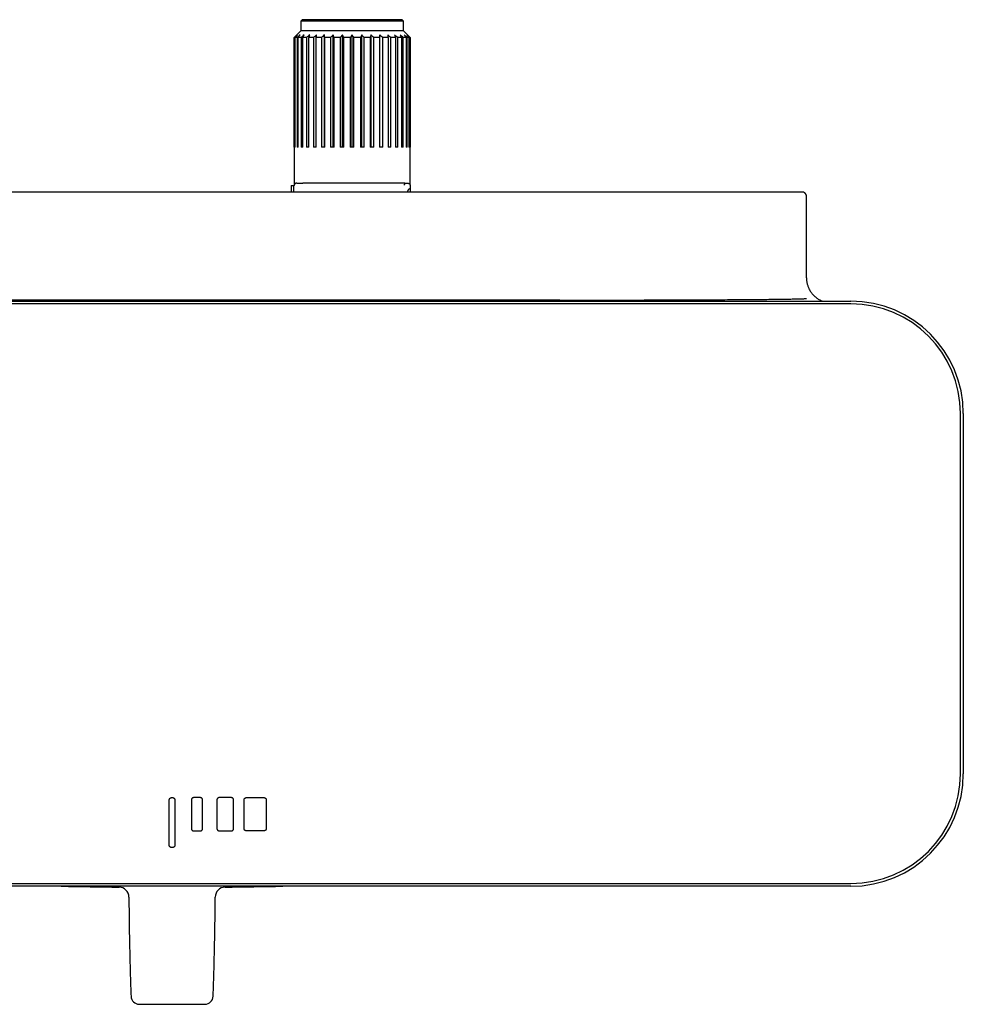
# Model space of a CAD drawing. Header units: millimetres. Extents: x 8 to 944, y 12 to 434.
# Tile 5 of 16: x 423 to 593, y 124 to 302. Entities that reach past the tile are written whole.
import ezdxf

# ---------------------------------------------------------------- set-up
doc = ezdxf.new("R2010")
doc.units = ezdxf.units.MM

msp = doc.modelspace()

# ---------------------------------------------------------------- linework, layer by layer
at = {"color": 7, "linetype": 'Continuous', "lineweight": 30}
for p, q in [((473.55, 301.9), (473.25, 301.6)), ((473.25, 301.6), (473.25, 299.9)), ((482.5, 301.6), (473.25, 301.6)), ((473.55, 301.9), (482.5, 301.9)), ((482.5, 301.9), (491.45, 301.9)), ((491.75, 301.6), (482.5, 301.6)), ((491.75, 301.6), (491.45, 301.9)), ((491.75, 299.9), (491.75, 301.6)), ((472.03, 278.9), (472.03, 298.67)), ((472.13, 298.67), (472.03, 298.67)), ((472.13, 298.67), (472.13, 278.9)), ((472.24, 278.9), (472.24, 298.67)), ((472.55, 298.67), (472.24, 298.67)), ((473.25, 299.9), (472.5, 299.14)), ((472.55, 298.67), (472.55, 278.9)), ((472.77, 278.9), (472.77, 298.67)), ((473.27, 298.67), (472.77, 298.67)), ((491.75, 299.9), (473.25, 299.9)), ((473.27, 298.67), (473.27, 278.9)), ((473.6, 278.9), (473.6, 298.67)), ((474.27, 298.67), (473.6, 298.67)), ((474.27, 298.67), (474.27, 278.9)), ((474.69, 278.9), (474.69, 298.67)), ((475.52, 298.67), (474.69, 298.67)), ((475.52, 298.67), (475.52, 278.9)), ((476.02, 278.9), (476.02, 298.67)), ((476.98, 298.67), (476.02, 298.67)), ((476.98, 298.67), (476.98, 278.9)), ((477.5, 278.9), (477.5, 299.15)), ((477.55, 278.9), (477.55, 298.67)), ((478.61, 298.67), (477.55, 298.67)), ((478.61, 298.67), (478.61, 278.9)), ((479.08, 278.9), (479.08, 299.15)), ((479.23, 278.9), (479.23, 298.67)), ((480.36, 298.67), (479.23, 298.67)), ((480.36, 298.67), (480.36, 278.9)), ((480.76, 278.9), (480.76, 299.15)), ((481.01, 278.9), (481.01, 298.67)), ((482.17, 298.67), (481.01, 298.67)), ((482.17, 298.67), (482.17, 278.9)), ((482.5, 278.9), (482.5, 299.15)), ((482.83, 278.9), (482.83, 298.67)), ((483.99, 298.67), (482.83, 298.67)), ((483.99, 298.67), (483.99, 278.9)), ((484.24, 278.9), (484.24, 299.15)), ((484.64, 278.9), (484.64, 298.67)), ((485.77, 298.67), (484.64, 298.67)), ((485.77, 298.67), (485.77, 278.9)), ((485.92, 278.9), (485.92, 299.15)), ((486.39, 278.9), (486.39, 298.67)), ((487.45, 298.67), (486.39, 298.67)), ((487.45, 298.67), (487.45, 278.9)), ((487.5, 278.9), (487.5, 299.15)), ((488.02, 278.9), (488.02, 298.67)), ((488.98, 298.67), (488.02, 298.67)), ((488.98, 298.67), (488.98, 278.9)), ((489.48, 278.9), (489.48, 298.67)), ((490.31, 298.67), (489.48, 298.67)), ((490.31, 298.67), (490.31, 278.9)), ((490.73, 278.9), (490.73, 298.67)), ((491.4, 298.67), (490.73, 298.67)), ((491.4, 298.67), (491.4, 278.9)), ((491.73, 278.9), (491.73, 298.67)), ((492.23, 298.67), (491.73, 298.67)), ((492.5, 299.15), (491.75, 299.9)), ((492.23, 298.67), (492.23, 278.9)), ((492.45, 278.9), (492.45, 298.67)), ((492.76, 298.67), (492.45, 298.67)), ((492.76, 298.67), (492.76, 278.9)), ((492.87, 278.9), (492.87, 298.67)), ((492.97, 298.67), (492.87, 298.67)), ((492.97, 298.67), (492.97, 278.9)), ((472.02, 278.9), (472.02, 272.04)), ((472.03, 278.9), (472.02, 278.9)), ((472.24, 278.9), (472.13, 278.9)), ((472.77, 278.9), (472.55, 278.9)), ((473.6, 278.9), (473.27, 278.9)), ((474.69, 278.9), (474.27, 278.9)), ((476.02, 278.9), (475.52, 278.9)), ((477.55, 278.9), (476.98, 278.9)), ((479.23, 278.9), (478.61, 278.9)), ((481.01, 278.9), (480.36, 278.9)), ((482.83, 278.9), (482.17, 278.9)), ((484.64, 278.9), (483.99, 278.9)), ((486.39, 278.9), (485.77, 278.9)), ((488.02, 278.9), (487.45, 278.9)), ((489.48, 278.9), (488.98, 278.9)), ((490.73, 278.9), (490.31, 278.9)), ((491.73, 278.9), (491.4, 278.9)), ((492.45, 278.9), (492.23, 278.9)), ((492.87, 278.9), (492.76, 278.9)), ((492.98, 278.9), (492.97, 278.9)), ((492.98, 272.04), (492.98, 278.9)), ((471.5, 271.97), (471.5, 270.8)), ((471.5, 271.97), (472, 271.97)), ((491.41, 272.4), (473.59, 272.4)), ((491.99, 272.4), (492.5, 272.4)), ((251.3, 270.8), (563.7, 270.8)), ((472, 270.8), (472, 270.9)), ((493, 271.39), (493, 270.8)), ((564.5, 255.3), (564.5, 270)), ((242.5, 251.1), (572.5, 251.1)), ((572.5, 250.6), (242.5, 250.6)), ((519.97, 251.3), (295.03, 251.3)), ((592.3, 165.8), (592.3, 230.8)), ((592.8, 230.8), (592.8, 165.8)), ((449.5, 152.9), (449.5, 161.1)), ((449.9, 161.5), (450.1, 161.5)), ((450.5, 161.1), (450.5, 152.9)), ((453.5, 161.1), (453.5, 155.9)), ((455.1, 161.5), (453.9, 161.5)), ((455.5, 155.9), (455.5, 161.1)), ((458.1, 161.1), (458.1, 155.9)), ((460.7, 161.5), (458.5, 161.5)), ((461.1, 155.9), (461.1, 161.1)), ((463, 155.9), (463, 161.1)), ((463.4, 161.5), (466.6, 161.5)), ((467, 161.1), (467, 155.9)), ((453.9, 155.5), (455.1, 155.5)), ((458.5, 155.5), (460.7, 155.5)), ((466.6, 155.5), (463.4, 155.5)), ((450.1, 152.5), (449.9, 152.5)), ((242.5, 146), (572.5, 146)), ((572.5, 145.5), (242.5, 145.5))]:
    msp.add_line(p, q, dxfattribs=at)
for centre, radius, start, end in [((572.5, 230.8), 20.3, 0, 90), ((572.5, 230.8), 19.8, 0, 90), ((572.5, 165.8), 19.8, 270, 0), ((572.5, 165.8), 20.3, 270, 0), ((450, 1145.3), 1000, 268.85407, 269.45152), ((440.41, 143.54), 1.8, 0.3585, 89.4372), ((459.59, 143.54), 1.8, 90.5558, 179.6403), ((450, 1145.3), 1000, 270.54849, 271.14593), ((444.09, 125.71), 1.5, 182.0608, 269.6938), ((455.91, 125.71), 1.5, 270.2823, 357.9417), ((450, 1145.3), 1021.1, 269.66775, 270.33222)]:
    msp.add_arc(centre, radius, start, end, dxfattribs=at)
for points, knots in [([(472.03, 298.67), (472.12, 298.76), (472.27, 298.92), (472.43, 299.08), (472.5, 299.15)], [0, 0, 0, 0, 0.56, 1, 1, 1, 1]), ([(472.65, 299.15), (472.55, 299.06), (472.38, 298.9), (472.21, 298.74), (472.13, 298.67)], [0, 0, 0, 0, 0.56, 1, 1, 1, 1]), ([(472.24, 298.67), (472.32, 298.76), (472.46, 298.92), (472.59, 299.08), (472.65, 299.15)], [0, 0, 0, 0, 0.56, 1, 1, 1, 1]), ([(473.1, 299.15), (473, 299.06), (472.81, 298.9), (472.63, 298.74), (472.55, 298.67)], [0, 0, 0, 0, 0.56, 1, 1, 1, 1]), ([(472.77, 298.67), (472.83, 298.76), (472.94, 298.92), (473.05, 299.08), (473.1, 299.15)], [0, 0, 0, 0, 0.56, 1, 1, 1, 1]), ([(473.84, 299.15), (473.73, 299.06), (473.54, 298.9), (473.35, 298.74), (473.27, 298.67)], [0, 0, 0, 0, 0.56, 1, 1, 1, 1]), ([(473.6, 298.67), (473.64, 298.76), (473.72, 298.92), (473.8, 299.08), (473.84, 299.15)], [0, 0, 0, 0, 0.56, 1, 1, 1, 1]), ([(474.84, 299.15), (474.73, 299.06), (474.54, 298.9), (474.35, 298.74), (474.27, 298.67)], [0, 0, 0, 0, 0.56, 1, 1, 1, 1]), ([(474.69, 298.67), (474.72, 298.76), (474.77, 298.92), (474.82, 299.08), (474.84, 299.15)], [0, 0, 0, 0, 0.56, 1, 1, 1, 1]), ([(476.07, 299.15), (475.97, 299.06), (475.78, 298.9), (475.6, 298.74), (475.52, 298.67)], [0, 0, 0, 0, 0.56, 1, 1, 1, 1]), ([(476.02, 298.67), (476.03, 298.76), (476.05, 298.92), (476.06, 299.08), (476.07, 299.15)], [0, 0, 0, 0, 0.56, 1, 1, 1, 1]), ([(477.5, 299.15), (477.4, 299.06), (477.23, 298.9), (477.05, 298.74), (476.98, 298.67)], [0, 0, 0, 0, 0.5599998, 1, 1, 1, 1]), ([(477.55, 298.67), (477.54, 298.76), (477.52, 298.92), (477.51, 299.08), (477.5, 299.15)], [0, 0, 0, 0, 0.5600002, 1, 1, 1, 1]), ([(479.08, 299.15), (478.99, 299.06), (478.83, 298.9), (478.68, 298.74), (478.61, 298.67)], [0, 0, 0, 0, 0.56, 1, 1, 1, 1]), ([(479.23, 298.67), (479.2, 298.76), (479.15, 298.92), (479.1, 299.08), (479.08, 299.15)], [0, 0, 0, 0, 0.5600002, 1, 1, 1, 1]), ([(480.76, 299.15), (480.69, 299.06), (480.55, 298.9), (480.42, 298.74), (480.36, 298.67)], [0, 0, 0, 0, 0.56, 1, 1, 1, 1]), ([(481.01, 298.67), (480.96, 298.76), (480.88, 298.92), (480.8, 299.08), (480.76, 299.15)], [0, 0, 0, 0, 0.56, 1, 1, 1, 1]), ([(482.5, 299.15), (482.44, 299.06), (482.33, 298.9), (482.22, 298.74), (482.17, 298.67)], [0, 0, 0, 0, 0.5599998, 1, 1, 1, 1]), ([(482.83, 298.67), (482.77, 298.76), (482.66, 298.92), (482.55, 299.08), (482.5, 299.15)], [0, 0, 0, 0, 0.56, 1, 1, 1, 1]), ([(484.24, 299.15), (484.19, 299.06), (484.11, 298.9), (484.03, 298.74), (483.99, 298.67)], [0, 0, 0, 0, 0.56, 1, 1, 1, 1]), ([(484.64, 298.67), (484.57, 298.76), (484.43, 298.92), (484.3, 299.08), (484.24, 299.15)], [0, 0, 0, 0, 0.5600002, 1, 1, 1, 1]), ([(485.92, 299.15), (485.89, 299.06), (485.84, 298.9), (485.79, 298.74), (485.77, 298.67)], [0, 0, 0, 0, 0.56, 1, 1, 1, 1]), ([(486.39, 298.67), (486.3, 298.76), (486.15, 298.92), (485.99, 299.08), (485.92, 299.15)], [0, 0, 0, 0, 0.56, 1, 1, 1, 1]), ([(487.5, 299.15), (487.49, 299.06), (487.47, 298.9), (487.46, 298.74), (487.45, 298.67)], [0, 0, 0, 0, 0.5599998, 1, 1, 1, 1]), ([(488.02, 298.67), (487.93, 298.76), (487.75, 298.92), (487.58, 299.08), (487.5, 299.15)], [0, 0, 0, 0, 0.5600002, 1, 1, 1, 1]), ([(489.48, 298.67), (489.38, 298.76), (489.2, 298.92), (489.01, 299.08), (488.93, 299.15)], [0, 0, 0, 0, 0.56, 1, 1, 1, 1]), ([(488.93, 299.15), (488.94, 299.06), (488.95, 298.9), (488.97, 298.74), (488.98, 298.67)], [0, 0, 0, 0, 0.56, 1, 1, 1, 1]), ([(490.73, 298.67), (490.63, 298.76), (490.44, 298.92), (490.24, 299.08), (490.16, 299.15)], [0, 0, 0, 0, 0.56, 1, 1, 1, 1]), ([(490.16, 299.15), (490.19, 299.06), (490.24, 298.9), (490.29, 298.74), (490.31, 298.67)], [0, 0, 0, 0, 0.56, 1, 1, 1, 1]), ([(491.73, 298.67), (491.63, 298.76), (491.44, 298.92), (491.24, 299.08), (491.16, 299.15)], [0, 0, 0, 0, 0.56, 1, 1, 1, 1]), ([(491.16, 299.15), (491.21, 299.06), (491.29, 298.9), (491.37, 298.74), (491.4, 298.67)], [0, 0, 0, 0, 0.56, 1, 1, 1, 1]), ([(492.45, 298.67), (492.35, 298.76), (492.17, 298.92), (491.98, 299.08), (491.9, 299.15)], [0, 0, 0, 0, 0.56, 1, 1, 1, 1]), ([(491.9, 299.15), (491.96, 299.06), (492.07, 298.9), (492.18, 298.74), (492.23, 298.67)], [0, 0, 0, 0, 0.5599998, 1, 1, 1, 1]), ([(492.87, 298.67), (492.77, 298.76), (492.6, 298.92), (492.42, 299.08), (492.35, 299.15)], [0, 0, 0, 0, 0.56, 1, 1, 1, 1]), ([(492.35, 299.15), (492.42, 299.06), (492.56, 298.9), (492.7, 298.74), (492.76, 298.67)], [0, 0, 0, 0, 0.56, 1, 1, 1, 1]), ([(492.5, 299.15), (492.59, 299.06), (492.75, 298.9), (492.9, 298.74), (492.97, 298.67)], [0, 0, 0, 0, 0.56, 1, 1, 1, 1]), ([(472.26, 272.33), (472.25, 272.33), (472.23, 272.32), (472.2, 272.3), (472.16, 272.26), (472.1, 272.2), (472.04, 272.11), (472.01, 271.99), (472, 271.93), (472, 271.9)], [0, 0, 0, 0, 0.081926, 0.169143, 0.26666, 0.378101, 0.650539, 0.815372, 1, 1, 1, 1]), ([(472, 270.9), (472, 270.93), (472, 270.99), (472, 271.08), (472, 271.16), (472, 271.22), (472, 271.28), (472, 271.33), (472, 271.37), (472, 271.43), (472, 271.48), (472, 271.54), (472, 271.61), (472, 271.67), (472, 271.74), (472, 271.82), (472, 271.87), (472, 271.9)], [0, 0, 0, 0, 0.080739, 0.16134, 0.242502, 0.290712, 0.338698, 0.386607, 0.434587, 0.482786, 0.546997, 0.611729, 0.676097, 0.763223, 0.834317, 0.914297, 1, 1, 1, 1]), ([(472.48, 272.4), (472.46, 272.39), (472.42, 272.39), (472.36, 272.38), (472.31, 272.36), (472.28, 272.34), (472.26, 272.33)], [0, 0, 0, 0, 0.279819, 0.560105, 0.780242, 1, 1, 1, 1]), ([(472.5, 272.4), (472.5, 272.4), (472.5, 272.4), (472.49, 272.4), (472.49, 272.4), (472.48, 272.4), (472.48, 272.4), (472.48, 272.4)], [0, 0, 0, 0, 0.2495257, 0.4978129, 0.6230299, 0.7489322, 1, 1, 1, 1]), ([(472.5, 272.4), (472.54, 272.4), (472.62, 272.4), (472.73, 272.4), (472.82, 272.4), (472.9, 272.4), (472.97, 272.4), (473.01, 272.4), (473.03, 272.4), (473.04, 272.4), (473.05, 272.4), (473.06, 272.4), (473.07, 272.4), (473.08, 272.4), (473.08, 272.4), (473.14, 272.4), (473.24, 272.4), (473.38, 272.4), (473.5, 272.4), (473.56, 272.4), (473.59, 272.4)], [0, 0, 0, 0, 0.1032777, 0.1949296, 0.2749558, 0.3433565, 0.400132, 0.4452827, 0.4547541, 0.4634991, 0.4715176, 0.4788098, 0.4853756, 0.4912152, 0.4963286, 0.5007161, 0.6448729, 0.7757327, 0.8938549, 1, 1, 1, 1]), ([(491.99, 272.4), (491.93, 272.4), (491.81, 272.4), (491.62, 272.4), (491.48, 272.4), (491.41, 272.4)], [0, 0, 0, 0, 0.333415, 0.666585, 1, 1, 1, 1]), ([(491.99, 272.4), (492, 272.39), (492.01, 272.37), (491.99, 272.28), (491.94, 272.15), (491.87, 272.06), (491.83, 272.02)], [0, 0, 0, 0, 0.302484, 0.566111, 0.79603, 1, 1, 1, 1]), ([(493, 271.9), (493, 271.89), (493, 271.89), (493, 271.88), (493, 271.86), (493, 271.84), (493, 271.82), (493, 271.8), (493, 271.77), (493, 271.74), (493, 271.7), (493, 271.66), (493, 271.61), (493, 271.55), (493, 271.5), (493, 271.44), (493, 271.4), (493, 271.39)], [0, 0, 0, 0, 0.080739, 0.16134, 0.242502, 0.290712, 0.338698, 0.386607, 0.434587, 0.482786, 0.546997, 0.611729, 0.676097, 0.763223, 0.834317, 0.914297, 1, 1, 1, 1]), ([(492.5, 270.9), (492.52, 270.94), (492.57, 271.01), (492.63, 271.12), (492.69, 271.23), (492.72, 271.29), (492.74, 271.32)], [0, 0, 0, 0, 0.279762, 0.560089, 0.78026, 1, 1, 1, 1]), ([(492.74, 271.32), (492.75, 271.33), (492.77, 271.36), (492.8, 271.38), (492.84, 271.4), (492.9, 271.42), (492.96, 271.42), (492.99, 271.4), (493, 271.39), (493, 271.39)], [0, 0, 0, 0, 0.081926, 0.169143, 0.26666, 0.378101, 0.650539, 0.815372, 1, 1, 1, 1]), ([(564.5, 270), (564.5, 270.02), (564.5, 270.07), (564.48, 270.15), (564.47, 270.22), (564.45, 270.28), (564.42, 270.35), (564.38, 270.41), (564.34, 270.47), (564.31, 270.52), (564.27, 270.56), (564.23, 270.6), (564.19, 270.63), (564.15, 270.66), (564.11, 270.68), (564.06, 270.71), (564.02, 270.73), (563.97, 270.75), (563.93, 270.76), (563.9, 270.77), (563.89, 270.77), (563.87, 270.78), (563.86, 270.78), (563.84, 270.78), (563.81, 270.79), (563.78, 270.79), (563.74, 270.79), (563.71, 270.8), (563.7, 270.8)], [0, 0, 0, 0, 0.060777, 0.117965, 0.171613, 0.221732, 0.283082, 0.33825, 0.387608, 0.439948, 0.485433, 0.524833, 0.564591, 0.607128, 0.644539, 0.683567, 0.724038, 0.765098, 0.798843, 0.823482, 0.838707, 0.846433, 0.855246, 0.874044, 0.899334, 0.932224, 0.96676, 1, 1, 1, 1]), ([(564.5, 270), (564.5, 270.02), (564.5, 270.07), (564.49, 270.15), (564.47, 270.23), (564.44, 270.3), (564.41, 270.37), (564.37, 270.43), (564.35, 270.46), (564.35, 270.47)], [0, 0, 0, 0, 0.150345, 0.303196, 0.458754, 0.617206, 0.778733, 0.943503, 1, 1, 1, 1]), ([(564.95, 253.33), (565.05, 253.14), (565.25, 252.77), (565.64, 252.28), (566.09, 251.84), (566.61, 251.47), (567.05, 251.22), (567.33, 251.12), (567.41, 251.1)], [0, 0, 0, 0, 0.1845448, 0.3690896, 0.5536345, 0.7381793, 0.9227241, 1, 1, 1, 1]), ([(519.97, 251.3), (520.17, 251.3), (521.17, 251.3), (525.37, 251.3), (531.14, 251.3), (537.86, 251.31), (542.56, 251.33), (546.68, 251.35), (550.61, 251.37), (554.42, 251.39), (557.76, 251.43), (559.99, 251.45), (561.49, 251.48), (562.49, 251.5), (563.15, 251.52), (563.6, 251.53), (563.9, 251.54), (564.1, 251.55), (564.24, 251.56), (564.32, 251.57), (564.38, 251.57), (564.42, 251.58), (564.45, 251.58), (564.47, 251.58), (564.48, 251.58), (564.49, 251.59), (564.5, 251.59), (564.5, 251.59), (564.5, 251.59), (564.5, 251.59), (564.5, 251.59), (564.5, 251.59), (564.5, 251.6), (564.5, 251.6)], [0, 0, 0, 0, 0.013472, 0.06736, 0.282912, 0.401569, 0.520227, 0.59961, 0.678993, 0.78521, 0.856271, 0.903814, 0.935622, 0.956904, 0.971143, 0.980671, 0.987047, 0.991315, 0.994171, 0.996084, 0.997366, 0.998225, 0.998802, 0.999189, 0.99945, 0.999627, 0.999747, 0.999829, 0.999904, 0.999946, 0.999973, 0.999993, 1, 1, 1, 1]), ([(449.5, 161.1), (449.5, 161.12), (449.5, 161.17), (449.52, 161.24), (449.55, 161.3), (449.59, 161.36), (449.64, 161.4), (449.7, 161.44), (449.76, 161.47), (449.83, 161.49), (449.88, 161.49), (449.9, 161.5)], [0, 0, 0, 0, 0.115925, 0.228604, 0.339366, 0.449152, 0.558653, 0.66652, 0.77537, 0.886107, 1, 1, 1, 1]), ([(450.1, 161.5), (450.12, 161.49), (450.17, 161.49), (450.24, 161.47), (450.3, 161.44), (450.36, 161.4), (450.41, 161.35), (450.45, 161.3), (450.48, 161.23), (450.5, 161.17), (450.5, 161.12), (450.5, 161.1)], [0, 0, 0, 0, 0.1159247, 0.2286042, 0.3393664, 0.4491516, 0.5586531, 0.6665198, 0.7753697, 0.8861067, 1, 1, 1, 1]), ([(453.9, 161.5), (453.88, 161.49), (453.83, 161.49), (453.76, 161.47), (453.7, 161.44), (453.64, 161.4), (453.59, 161.35), (453.55, 161.3), (453.52, 161.23), (453.5, 161.17), (453.5, 161.12), (453.5, 161.1)], [0, 0, 0, 0, 0.115925, 0.228604, 0.339366, 0.449152, 0.558653, 0.66652, 0.77537, 0.886107, 1, 1, 1, 1]), ([(455.5, 161.1), (455.5, 161.12), (455.5, 161.17), (455.48, 161.24), (455.45, 161.3), (455.41, 161.36), (455.36, 161.4), (455.3, 161.44), (455.24, 161.47), (455.17, 161.49), (455.12, 161.49), (455.1, 161.5)], [0, 0, 0, 0, 0.1159247, 0.2286042, 0.3393664, 0.4491516, 0.5586531, 0.6665198, 0.7753697, 0.8861067, 1, 1, 1, 1]), ([(458.5, 161.5), (458.48, 161.49), (458.43, 161.49), (458.36, 161.47), (458.3, 161.44), (458.24, 161.4), (458.19, 161.35), (458.15, 161.3), (458.12, 161.23), (458.1, 161.17), (458.1, 161.12), (458.1, 161.1)], [0, 0, 0, 0, 0.115925, 0.228604, 0.339366, 0.449152, 0.558653, 0.66652, 0.77537, 0.886107, 1, 1, 1, 1]), ([(461.1, 161.1), (461.1, 161.12), (461.1, 161.17), (461.08, 161.24), (461.05, 161.3), (461.01, 161.36), (460.96, 161.4), (460.9, 161.44), (460.84, 161.47), (460.77, 161.49), (460.72, 161.49), (460.7, 161.5)], [0, 0, 0, 0, 0.115925, 0.228604, 0.339366, 0.449152, 0.558653, 0.66652, 0.77537, 0.886107, 1, 1, 1, 1]), ([(463, 161.1), (463, 161.12), (463, 161.17), (463.02, 161.24), (463.05, 161.3), (463.09, 161.36), (463.14, 161.4), (463.2, 161.44), (463.26, 161.47), (463.33, 161.49), (463.38, 161.49), (463.4, 161.5)], [0, 0, 0, 0, 0.115925, 0.228604, 0.339366, 0.449152, 0.558653, 0.66652, 0.77537, 0.886107, 1, 1, 1, 1]), ([(466.6, 161.5), (466.62, 161.49), (466.67, 161.49), (466.74, 161.47), (466.8, 161.44), (466.86, 161.4), (466.91, 161.35), (466.95, 161.3), (466.98, 161.23), (467, 161.17), (467, 161.12), (467, 161.1)], [0, 0, 0, 0, 0.115925, 0.228604, 0.339366, 0.449152, 0.558653, 0.66652, 0.77537, 0.886107, 1, 1, 1, 1]), ([(453.5, 155.9), (453.5, 155.87), (453.5, 155.82), (453.52, 155.75), (453.55, 155.69), (453.59, 155.63), (453.64, 155.59), (453.7, 155.55), (453.76, 155.52), (453.83, 155.5), (453.88, 155.5), (453.9, 155.5)], [0, 0, 0, 0, 0.115925, 0.228604, 0.339366, 0.449152, 0.558653, 0.66652, 0.77537, 0.886107, 1, 1, 1, 1]), ([(455.1, 155.5), (455.12, 155.5), (455.17, 155.5), (455.24, 155.52), (455.3, 155.55), (455.36, 155.59), (455.41, 155.64), (455.45, 155.69), (455.48, 155.76), (455.5, 155.82), (455.5, 155.87), (455.5, 155.9)], [0, 0, 0, 0, 0.115925, 0.228604, 0.339366, 0.449152, 0.558653, 0.66652, 0.77537, 0.886107, 1, 1, 1, 1]), ([(458.1, 155.9), (458.1, 155.87), (458.1, 155.82), (458.12, 155.75), (458.15, 155.69), (458.19, 155.63), (458.24, 155.59), (458.3, 155.55), (458.36, 155.52), (458.43, 155.5), (458.48, 155.5), (458.5, 155.5)], [0, 0, 0, 0, 0.115925, 0.228604, 0.339366, 0.449152, 0.558653, 0.66652, 0.77537, 0.886107, 1, 1, 1, 1]), ([(460.7, 155.5), (460.72, 155.5), (460.77, 155.5), (460.84, 155.52), (460.9, 155.55), (460.96, 155.59), (461.01, 155.64), (461.05, 155.69), (461.08, 155.76), (461.1, 155.82), (461.1, 155.87), (461.1, 155.9)], [0, 0, 0, 0, 0.115925, 0.228604, 0.339366, 0.449152, 0.558653, 0.66652, 0.77537, 0.886107, 1, 1, 1, 1]), ([(463.4, 155.5), (463.38, 155.5), (463.33, 155.5), (463.26, 155.52), (463.2, 155.55), (463.14, 155.59), (463.09, 155.64), (463.05, 155.69), (463.02, 155.76), (463, 155.82), (463, 155.87), (463, 155.9)], [0, 0, 0, 0, 0.115925, 0.228604, 0.339366, 0.449152, 0.558653, 0.66652, 0.77537, 0.886107, 1, 1, 1, 1]), ([(467, 155.9), (467, 155.87), (467, 155.82), (466.98, 155.75), (466.95, 155.69), (466.91, 155.63), (466.86, 155.59), (466.8, 155.55), (466.74, 155.52), (466.67, 155.5), (466.62, 155.5), (466.6, 155.5)], [0, 0, 0, 0, 0.115925, 0.228604, 0.339366, 0.449152, 0.558653, 0.66652, 0.77537, 0.886107, 1, 1, 1, 1]), ([(449.9, 152.5), (449.88, 152.5), (449.83, 152.5), (449.76, 152.52), (449.7, 152.55), (449.64, 152.59), (449.59, 152.64), (449.55, 152.69), (449.52, 152.76), (449.5, 152.82), (449.5, 152.87), (449.5, 152.9)], [0, 0, 0, 0, 0.115925, 0.228604, 0.339366, 0.449152, 0.558653, 0.66652, 0.77537, 0.886107, 1, 1, 1, 1]), ([(450.5, 152.9), (450.5, 152.87), (450.5, 152.82), (450.48, 152.75), (450.45, 152.69), (450.41, 152.63), (450.36, 152.59), (450.3, 152.55), (450.24, 152.52), (450.17, 152.5), (450.12, 152.5), (450.1, 152.5)], [0, 0, 0, 0, 0.115925, 0.228604, 0.339366, 0.449152, 0.558653, 0.66652, 0.77537, 0.886107, 1, 1, 1, 1]), ([(442.21, 143.55), (442.22, 142.62), (442.23, 140.68), (442.27, 137.72), (442.33, 134.67), (442.4, 131.63), (442.48, 128.62), (442.55, 126.63), (442.59, 125.66)], [0, 0, 0, 0, 0.155713, 0.325888, 0.496072, 0.666261, 0.83645, 1, 1, 1, 1]), ([(457.41, 125.66), (457.45, 126.63), (457.52, 128.62), (457.6, 131.63), (457.67, 134.67), (457.73, 137.72), (457.77, 140.68), (457.78, 142.62), (457.79, 143.55)], [0, 0, 0, 0, 0.163547, 0.333737, 0.503926, 0.674111, 0.844287, 1, 1, 1, 1])]:
    msp.add_open_spline(points, degree=3, knots=knots, dxfattribs=at)
for points in [[(492.5, 272.4), (492.57, 272.39), (492.7, 272.37), (492.86, 272.26), (492.98, 272.09), (492.99, 271.96), (493, 271.9)], [(564.5, 255.3), (564.5, 255.21), (564.5, 255.04), (564.53, 254.79), (564.56, 254.54), (564.61, 254.29), (564.68, 254.04), (564.75, 253.8), (564.84, 253.56), (564.92, 253.41), (564.95, 253.33)]]:
    msp.add_open_spline(points, degree=3, dxfattribs=at)

doc.saveas('drawing.dxf')
